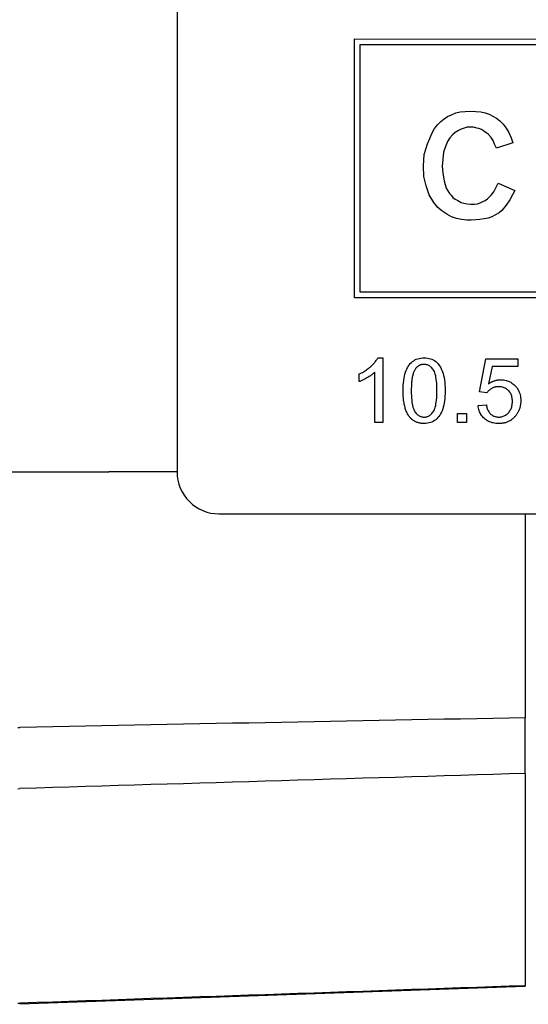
# Model space of a CAD drawing. Header units: millimetres. Extents: x 219 to 468, y 60 to 384.
# Tile 6 of 12: x 292 to 308, y 328 to 358. Entities that reach past the tile are written whole.
import ezdxf

# ---------------------------------------------------------------- set-up
doc = ezdxf.new("R2010")
doc.units = ezdxf.units.MM
doc.layers.add('DETAIL', color=2, linetype='Continuous')

msp = doc.modelspace()

# ---------------------------------------------------------------- linework, layer by layer
at = {"layer": 'DETAIL'}
for p, q in [((297.325, 363.252), (297.321, 344.252)), ((302.834, 349.666), (302.836, 357.706)), ((302.836, 357.706), (322.837, 357.701)), ((303.002, 357.525), (303.001, 349.847)), ((322.657, 357.52), (303.002, 357.525)), ((305.52, 355.146), (305.617, 355.229)), ((305.617, 355.229), (305.728, 355.299)), ((305.728, 355.299), (305.854, 355.354)), ((305.854, 355.354), (305.979, 355.41)), ((305.979, 355.41), (306.118, 355.438)), ((306.118, 355.438), (306.271, 355.451)), ((306.271, 355.451), (306.438, 355.466)), ((306.438, 355.466), (306.605, 355.451)), ((306.605, 355.451), (306.758, 355.438)), ((306.758, 355.438), (306.897, 355.41)), ((306.897, 355.41), (307.022, 355.368)), ((307.022, 355.368), (307.133, 355.312)), ((307.133, 355.312), (307.245, 355.243)), ((307.245, 355.243), (307.356, 355.159)), ((305.241, 354.77), (305.325, 354.923)), ((305.325, 354.923), (305.422, 355.048)), ((305.422, 355.048), (305.52, 355.146)), ((306.145, 354.909), (306.062, 354.867)), ((306.34, 354.965), (306.145, 354.909)), ((306.535, 354.965), (306.34, 354.965)), ((306.632, 354.937), (306.535, 354.965)), ((306.702, 354.923), (306.632, 354.937)), ((306.785, 354.895), (306.702, 354.923)), ((307.356, 355.159), (307.453, 355.062)), ((307.453, 355.062), (307.551, 354.937)), ((307.551, 354.937), (307.634, 354.798)), ((305.102, 354.451), (305.172, 354.617)), ((305.172, 354.617), (305.241, 354.77)), ((305.798, 354.631), (305.728, 354.52)), ((305.881, 354.728), (305.798, 354.631)), ((305.965, 354.798), (305.881, 354.728)), ((306.062, 354.867), (305.965, 354.798)), ((306.841, 354.854), (306.785, 354.895)), ((306.896, 354.811), (306.841, 354.854)), ((306.952, 354.784), (306.896, 354.811)), ((306.994, 354.742), (306.952, 354.784)), ((307.078, 354.644), (306.994, 354.742)), ((307.147, 354.548), (307.078, 354.644)), ((307.634, 354.798), (307.703, 354.631)), ((307.703, 354.631), (307.759, 354.478)), ((305.047, 354.284), (305.102, 354.451)), ((305.659, 354.367), (305.603, 354.186)), ((305.728, 354.52), (305.659, 354.367)), ((307.189, 354.436), (307.147, 354.548)), ((307.244, 354.311), (307.189, 354.436)), ((307.759, 354.478), (307.244, 354.311)), ((304.991, 353.936), (305.004, 354.117)), ((305.004, 354.117), (305.047, 354.284)), ((305.603, 354.186), (305.575, 353.977)), ((304.977, 353.769), (304.991, 353.936)), ((304.991, 353.435), (304.977, 353.769)), ((305.575, 353.977), (305.561, 353.755)), ((305.561, 353.755), (305.575, 353.532)), ((305.06, 353.143), (304.991, 353.435)), ((305.575, 353.532), (305.617, 353.296)), ((305.157, 352.865), (305.06, 353.143)), ((305.617, 353.296), (305.686, 353.073)), ((305.686, 353.073), (305.783, 352.906)), ((307.216, 353.059), (307.258, 353.142)), ((307.258, 353.142), (307.3, 353.226)), ((307.3, 353.226), (307.814, 353.003)), ((305.296, 352.628), (305.157, 352.865)), ((305.783, 352.906), (305.839, 352.851)), ((305.839, 352.851), (305.895, 352.781)), ((305.895, 352.781), (305.964, 352.725)), ((306.965, 352.739), (307.077, 352.851)), ((307.077, 352.851), (307.16, 352.962)), ((307.16, 352.962), (307.216, 353.059)), ((307.744, 352.864), (307.661, 352.711)), ((307.814, 353.003), (307.744, 352.864)), ((305.422, 352.475), (305.296, 352.628)), ((305.547, 352.364), (305.422, 352.475)), ((305.964, 352.725), (306.047, 352.684)), ((306.047, 352.684), (306.145, 352.628)), ((306.145, 352.628), (306.229, 352.6)), ((306.229, 352.6), (306.34, 352.586)), ((306.34, 352.586), (306.451, 352.572)), ((306.451, 352.572), (306.562, 352.572)), ((306.562, 352.572), (306.659, 352.586)), ((306.659, 352.586), (306.743, 352.614)), ((306.743, 352.614), (306.826, 352.656)), ((306.826, 352.656), (306.896, 352.684)), ((306.896, 352.684), (306.965, 352.739)), ((307.55, 352.544), (307.41, 352.378)), ((307.661, 352.711), (307.55, 352.544)), ((305.7, 352.266), (305.547, 352.364)), ((305.853, 352.183), (305.7, 352.266)), ((306.006, 352.127), (305.853, 352.183)), ((307.104, 352.183), (306.993, 352.141)), ((307.216, 352.239), (307.104, 352.183)), ((307.327, 352.308), (307.216, 352.239)), ((307.41, 352.378), (307.327, 352.308)), ((306.159, 352.099), (306.006, 352.127)), ((306.325, 352.072), (306.159, 352.099)), ((306.465, 352.072), (306.325, 352.072)), ((306.604, 352.085), (306.465, 352.072)), ((306.729, 352.099), (306.604, 352.085)), ((306.868, 352.113), (306.729, 352.099)), ((306.993, 352.141), (306.868, 352.113)), ((303.001, 349.847), (322.655, 349.842)), ((322.835, 349.662), (302.834, 349.666)), ((303.558, 347.799), (303.716, 347.799)), ((303.716, 347.799), (303.716, 345.792)), ((306.719, 346.738), (306.913, 347.765)), ((306.913, 347.765), (307.907, 347.765)), ((307.907, 347.765), (307.907, 347.53)), ((302.98, 347.06), (302.98, 347.298)), ((303.47, 345.792), (303.471, 347.356)), ((307.11, 347.53), (307.001, 346.994)), ((307.907, 347.53), (307.11, 347.53)), ((306.949, 346.707), (306.719, 346.738)), ((306.675, 346.315), (306.932, 346.337)), ((306.036, 345.791), (306.036, 346.07)), ((306.036, 346.07), (306.315, 346.07)), ((306.315, 346.07), (306.315, 345.791)), ((303.716, 345.792), (303.47, 345.792)), ((306.315, 345.791), (306.036, 345.791)), ((277.81, 344.256), (295.2, 344.252)), ((297.321, 344.252), (295.2, 344.252)), ((298.621, 342.951), (376.221, 342.934)), ((308.143, 342.949), (308.143, 336.614)), ((308.143, 334.884), (308.143, 336.614)), ((308.143, 334.884), (308.143, 328.289)), ((308.143, 328.26), (308.143, 328.289)), ((308.143, 328.26), (292.429, 327.711)), ((292.429, 327.746), (292.438, 327.746))]:
    msp.add_line(p, q, dxfattribs=at)
at = {"layer": 'DETAIL', "flags": 128}
for points in [[(302.98, 347.298), (303.014, 347.314), (303.047, 347.331), (303.08, 347.348), (303.111, 347.366), (303.142, 347.385), (303.173, 347.404), (303.202, 347.424), (303.231, 347.444), (303.26, 347.465), (303.287, 347.487), (303.314, 347.509), (303.34, 347.532), (303.365, 347.555), (303.389, 347.577), (303.411, 347.6), (303.432, 347.623), (303.452, 347.645), (303.471, 347.668), (303.489, 347.69), (303.505, 347.712), (303.52, 347.734), (303.534, 347.756), (303.547, 347.778), (303.558, 347.799)], [(304.346, 346.778), (304.347, 346.864), (304.35, 346.947), (304.356, 347.025), (304.364, 347.098), (304.374, 347.167), (304.387, 347.232), (304.402, 347.293), (304.419, 347.349), (304.438, 347.402), (304.46, 347.451), (304.484, 347.498), (304.51, 347.541), (304.538, 347.581), (304.568, 347.618), (304.601, 347.652), (304.636, 347.682), (304.673, 347.71), (304.712, 347.733), (304.754, 347.753), (304.798, 347.77), (304.844, 347.783), (304.893, 347.792), (304.945, 347.797), (304.998, 347.799)], [(304.995, 347.596), (304.981, 347.596), (304.968, 347.595), (304.954, 347.594), (304.941, 347.592), (304.928, 347.59), (304.915, 347.587), (304.902, 347.584), (304.89, 347.58), (304.878, 347.576), (304.866, 347.571), (304.855, 347.566), (304.843, 347.56), (304.832, 347.554), (304.821, 347.547), (304.811, 347.54), (304.8, 347.532), (304.79, 347.524), (304.78, 347.516), (304.77, 347.506), (304.761, 347.497), (304.752, 347.486), (304.743, 347.476), (304.734, 347.465), (304.725, 347.453)], [(305.396, 346.777), (305.395, 346.857), (305.393, 346.933), (305.389, 347.004), (305.383, 347.07), (305.376, 347.131), (305.367, 347.188), (305.357, 347.241), (305.345, 347.289), (305.331, 347.332), (305.316, 347.37), (305.299, 347.404), (305.281, 347.434), (305.261, 347.46), (305.241, 347.483), (305.22, 347.505), (305.198, 347.524), (305.175, 347.541), (305.152, 347.556), (305.128, 347.568), (305.103, 347.578), (305.077, 347.586), (305.051, 347.592), (305.023, 347.595), (304.995, 347.596)], [(304.998, 347.799), (305.051, 347.797), (305.101, 347.792), (305.149, 347.783), (305.195, 347.77), (305.239, 347.754), (305.28, 347.734), (305.32, 347.711), (305.357, 347.684), (305.391, 347.655), (305.424, 347.622), (305.453, 347.586), (305.481, 347.547), (305.506, 347.505), (305.529, 347.46), (305.551, 347.412), (305.57, 347.361), (305.588, 347.307), (305.604, 347.25), (305.618, 347.188), (305.629, 347.12), (305.638, 347.044), (305.644, 346.962), (305.648, 346.873), (305.649, 346.777)], [(303.471, 347.356), (303.456, 347.342), (303.44, 347.328), (303.423, 347.314), (303.406, 347.3), (303.387, 347.286), (303.368, 347.272), (303.349, 347.258), (303.328, 347.244), (303.307, 347.229), (303.285, 347.215), (303.262, 347.201), (303.238, 347.187), (303.214, 347.173), (303.191, 347.16), (303.168, 347.148), (303.146, 347.136), (303.123, 347.124), (303.102, 347.113), (303.08, 347.103), (303.059, 347.093), (303.039, 347.084), (303.019, 347.075), (302.999, 347.067), (302.98, 347.06)], [(304.725, 347.453), (304.715, 347.437), (304.705, 347.42), (304.696, 347.402), (304.687, 347.383), (304.678, 347.363), (304.67, 347.342), (304.662, 347.32), (304.655, 347.297), (304.648, 347.272), (304.642, 347.247), (304.636, 347.22), (304.63, 347.193), (304.625, 347.164), (304.621, 347.134), (304.617, 347.103), (304.613, 347.071), (304.61, 347.039), (304.607, 347.004), (304.604, 346.969), (304.602, 346.933), (304.601, 346.896), (304.6, 346.858), (304.599, 346.818), (304.599, 346.778)], [(307.001, 346.994), (307.016, 347.004), (307.031, 347.013), (307.046, 347.023), (307.062, 347.032), (307.077, 347.04), (307.092, 347.048), (307.108, 347.056), (307.123, 347.063), (307.139, 347.07), (307.154, 347.076), (307.17, 347.082), (307.186, 347.087), (307.201, 347.092), (307.217, 347.097), (307.233, 347.101), (307.249, 347.105), (307.265, 347.108), (307.281, 347.111), (307.298, 347.113), (307.314, 347.115), (307.33, 347.117), (307.346, 347.118), (307.363, 347.118), (307.379, 347.118)], [(307.379, 347.118), (307.422, 347.117), (307.464, 347.113), (307.505, 347.107), (307.545, 347.098), (307.583, 347.087), (307.621, 347.073), (307.657, 347.057), (307.692, 347.038), (307.726, 347.016), (307.759, 346.992), (307.791, 346.966), (307.821, 346.937), (307.85, 346.906), (307.876, 346.874), (307.9, 346.84), (307.921, 346.804), (307.94, 346.768), (307.956, 346.73), (307.97, 346.69), (307.981, 346.649), (307.99, 346.606), (307.996, 346.563), (308, 346.517), (308.001, 346.47)], [(304.544, 345.964), (304.527, 345.985), (304.512, 346.008), (304.497, 346.031), (304.483, 346.056), (304.47, 346.082), (304.457, 346.109), (304.445, 346.137), (304.434, 346.166), (304.423, 346.196), (304.413, 346.227), (304.404, 346.26), (304.395, 346.293), (304.387, 346.327), (304.38, 346.363), (304.373, 346.4), (304.368, 346.437), (304.362, 346.476), (304.358, 346.516), (304.354, 346.557), (304.351, 346.599), (304.349, 346.642), (304.347, 346.686), (304.346, 346.731), (304.346, 346.778)], [(304.599, 346.778), (304.6, 346.698), (304.602, 346.622), (304.606, 346.551), (304.611, 346.485), (304.619, 346.424), (304.627, 346.367), (304.638, 346.314), (304.65, 346.266), (304.663, 346.223), (304.679, 346.185), (304.695, 346.151), (304.714, 346.121), (304.733, 346.095), (304.754, 346.072), (304.775, 346.05), (304.796, 346.031), (304.819, 346.014), (304.842, 346), (304.866, 345.987), (304.891, 345.977), (304.917, 345.969), (304.943, 345.963), (304.97, 345.96), (304.998, 345.959)], [(304.998, 345.959), (305.026, 345.96), (305.052, 345.963), (305.078, 345.969), (305.104, 345.977), (305.129, 345.987), (305.152, 346), (305.176, 346.014), (305.198, 346.031), (305.22, 346.051), (305.241, 346.072), (305.261, 346.096), (305.281, 346.122), (305.299, 346.151), (305.316, 346.185), (305.331, 346.224), (305.345, 346.267), (305.357, 346.315), (305.367, 346.367), (305.376, 346.424), (305.383, 346.486), (305.389, 346.552), (305.393, 346.622), (305.395, 346.698), (305.396, 346.777)], [(305.649, 346.777), (305.648, 346.691), (305.644, 346.61), (305.639, 346.532), (305.631, 346.459), (305.621, 346.39), (305.608, 346.326), (305.593, 346.265), (305.576, 346.209), (305.557, 346.156), (305.536, 346.107), (305.512, 346.06), (305.486, 346.017), (305.458, 345.977), (305.428, 345.94), (305.395, 345.906), (305.36, 345.875), (305.323, 345.848), (305.283, 345.824), (305.241, 345.804), (305.197, 345.787), (305.151, 345.774), (305.102, 345.765), (305.051, 345.76), (304.998, 345.758)], [(307.314, 346.902), (307.294, 346.902), (307.275, 346.901), (307.256, 346.899), (307.237, 346.896), (307.219, 346.893), (307.201, 346.888), (307.183, 346.884), (307.166, 346.878), (307.149, 346.872), (307.132, 346.864), (307.116, 346.857), (307.1, 346.848), (307.084, 346.839), (307.069, 346.829), (307.054, 346.819), (307.04, 346.808), (307.027, 346.797), (307.014, 346.786), (307.002, 346.774), (306.99, 346.761), (306.979, 346.748), (306.969, 346.735), (306.959, 346.721), (306.949, 346.707)], [(307.74, 346.448), (307.74, 346.482), (307.737, 346.515), (307.733, 346.547), (307.727, 346.578), (307.72, 346.608), (307.711, 346.636), (307.701, 346.663), (307.688, 346.689), (307.674, 346.713), (307.659, 346.737), (307.642, 346.759), (307.623, 346.78), (307.603, 346.799), (307.582, 346.817), (307.56, 346.833), (307.537, 346.848), (307.512, 346.86), (307.487, 346.871), (307.461, 346.881), (307.433, 346.888), (307.405, 346.894), (307.376, 346.899), (307.345, 346.901), (307.314, 346.902)], [(306.932, 346.337), (306.938, 346.306), (306.944, 346.276), (306.952, 346.248), (306.96, 346.221), (306.97, 346.195), (306.98, 346.171), (306.992, 346.148), (307.004, 346.126), (307.018, 346.106), (307.033, 346.087), (307.048, 346.069), (307.065, 346.053), (307.083, 346.038), (307.101, 346.024), (307.12, 346.012), (307.139, 346), (307.159, 345.991), (307.18, 345.982), (307.201, 345.975), (307.223, 345.969), (307.245, 345.964), (307.268, 345.961), (307.292, 345.959), (307.317, 345.958)], [(307.317, 345.958), (307.346, 345.959), (307.375, 345.962), (307.403, 345.967), (307.43, 345.973), (307.456, 345.982), (307.482, 345.992), (307.507, 346.004), (307.531, 346.018), (307.554, 346.034), (307.576, 346.052), (307.598, 346.071), (307.618, 346.092), (307.638, 346.115), (307.656, 346.14), (307.672, 346.165), (307.686, 346.192), (307.699, 346.219), (307.71, 346.248), (307.719, 346.279), (307.727, 346.31), (307.733, 346.343), (307.737, 346.376), (307.74, 346.411), (307.74, 346.448)], [(308.001, 346.47), (308.001, 346.448), (308, 346.425), (307.999, 346.403), (307.997, 346.382), (307.994, 346.36), (307.991, 346.339), (307.988, 346.318), (307.983, 346.297), (307.979, 346.276), (307.974, 346.256), (307.968, 346.236), (307.961, 346.216), (307.955, 346.197), (307.947, 346.178), (307.939, 346.159), (307.931, 346.14), (307.921, 346.121), (307.912, 346.103), (307.902, 346.085), (307.891, 346.068), (307.88, 346.05), (307.868, 346.033), (307.855, 346.016), (307.842, 345.999)], [(307.318, 345.757), (307.273, 345.758), (307.23, 345.761), (307.188, 345.767), (307.147, 345.774), (307.108, 345.784), (307.07, 345.795), (307.034, 345.809), (306.999, 345.825), (306.965, 345.843), (306.933, 345.863), (306.902, 345.885), (306.872, 345.91), (306.844, 345.936), (306.819, 345.963), (306.795, 345.992), (306.773, 346.023), (306.754, 346.054), (306.736, 346.087), (306.721, 346.122), (306.708, 346.158), (306.696, 346.195), (306.687, 346.234), (306.68, 346.274), (306.675, 346.315)], [(304.998, 345.758), (304.974, 345.758), (304.95, 345.759), (304.927, 345.761), (304.905, 345.763), (304.883, 345.767), (304.861, 345.771), (304.84, 345.775), (304.819, 345.781), (304.798, 345.787), (304.778, 345.793), (304.759, 345.801), (304.74, 345.809), (304.721, 345.818), (304.703, 345.828), (304.685, 345.838), (304.667, 345.849), (304.65, 345.861), (304.634, 345.874), (304.618, 345.887), (304.602, 345.901), (304.587, 345.915), (304.572, 345.931), (304.558, 345.947), (304.544, 345.964)], [(307.842, 345.999), (307.826, 345.98), (307.809, 345.961), (307.792, 345.943), (307.775, 345.925), (307.756, 345.909), (307.738, 345.893), (307.718, 345.879), (307.699, 345.865), (307.679, 345.852), (307.658, 345.84), (307.637, 345.828), (307.615, 345.818), (307.593, 345.808), (307.571, 345.799), (307.548, 345.791), (307.524, 345.784), (307.5, 345.778), (307.475, 345.772), (307.45, 345.768), (307.425, 345.764), (307.399, 345.761), (307.372, 345.759), (307.345, 345.758), (307.318, 345.757)], [(308.143, 336.614), (307.639, 336.605), (307.135, 336.595), (306.631, 336.586), (306.126, 336.576), (305.622, 336.566), (305.117, 336.557), (304.612, 336.547), (304.107, 336.538), (303.601, 336.528), (303.096, 336.519), (302.59, 336.509), (302.084, 336.499), (301.578, 336.49), (301.072, 336.48), (300.565, 336.471), (300.059, 336.461), (299.552, 336.451), (299.045, 336.442), (298.538, 336.432), (298.031, 336.423), (297.523, 336.413), (297.016, 336.403), (296.508, 336.394), (296, 336.384), (295.491, 336.374), (294.983, 336.365), (294.474, 336.355), (293.966, 336.346), (293.457, 336.336), (292.948, 336.326), (292.438, 336.317)], [(292.371, 336.316), (292.429, 336.317)], [(292.429, 336.317), (292.429, 336.317), (292.429, 336.317), (292.43, 336.317), (292.43, 336.317), (292.431, 336.317), (292.431, 336.317), (292.431, 336.317), (292.432, 336.317), (292.432, 336.317), (292.433, 336.317), (292.433, 336.317), (292.433, 336.317), (292.434, 336.317), (292.434, 336.317), (292.435, 336.317), (292.435, 336.317), (292.435, 336.317), (292.436, 336.317), (292.436, 336.317), (292.437, 336.317), (292.437, 336.317), (292.438, 336.317), (292.438, 336.317), (292.438, 336.317)], [(308.143, 334.884), (307.639, 334.869), (307.135, 334.854), (306.631, 334.839), (306.126, 334.824), (305.622, 334.809), (305.117, 334.793), (304.612, 334.778), (304.107, 334.763), (303.601, 334.748), (303.096, 334.733), (302.59, 334.718), (302.084, 334.703), (301.578, 334.687), (301.072, 334.672), (300.565, 334.657), (300.059, 334.642), (299.552, 334.627), (299.045, 334.612), (298.538, 334.596), (298.031, 334.581), (297.523, 334.566), (297.016, 334.551), (296.508, 334.536), (296, 334.52), (295.491, 334.505), (294.983, 334.49), (294.474, 334.475), (293.966, 334.459), (293.457, 334.444), (292.948, 334.429), (292.438, 334.414)], [(292.371, 334.409), (292.429, 334.413)], [(292.438, 334.414), (292.438, 334.414), (292.438, 334.414), (292.437, 334.414), (292.437, 334.414), (292.436, 334.414), (292.436, 334.414), (292.435, 334.414), (292.435, 334.414), (292.435, 334.414), (292.434, 334.414), (292.434, 334.414), (292.433, 334.414), (292.433, 334.414), (292.433, 334.414), (292.432, 334.413), (292.432, 334.413), (292.431, 334.413), (292.431, 334.413), (292.431, 334.413), (292.43, 334.413), (292.43, 334.413), (292.429, 334.413), (292.429, 334.413), (292.429, 334.413)], [(308.143, 328.289), (307.639, 328.272), (307.135, 328.254), (306.631, 328.237), (306.126, 328.219), (305.622, 328.202), (305.117, 328.184), (304.612, 328.167), (304.107, 328.149), (303.601, 328.132), (303.096, 328.114), (302.59, 328.097), (302.084, 328.079), (301.578, 328.062), (301.072, 328.044), (300.565, 328.027), (300.059, 328.009), (299.552, 327.992), (299.045, 327.974), (298.538, 327.957), (298.031, 327.939), (297.523, 327.922), (297.016, 327.904), (296.508, 327.887), (296, 327.869), (295.491, 327.852), (294.983, 327.834), (294.474, 327.816), (293.966, 327.799), (293.457, 327.781), (292.948, 327.764), (292.438, 327.746)], [(292.371, 327.742), (292.429, 327.746)]]:
    msp.add_lwpolyline(points, dxfattribs=at)
at = {"layer": 'DETAIL'}
msp.add_arc((298.621, 344.251), 1.3, 179.9868, 269.9868, dxfattribs=at)

doc.saveas('drawing.dxf')
